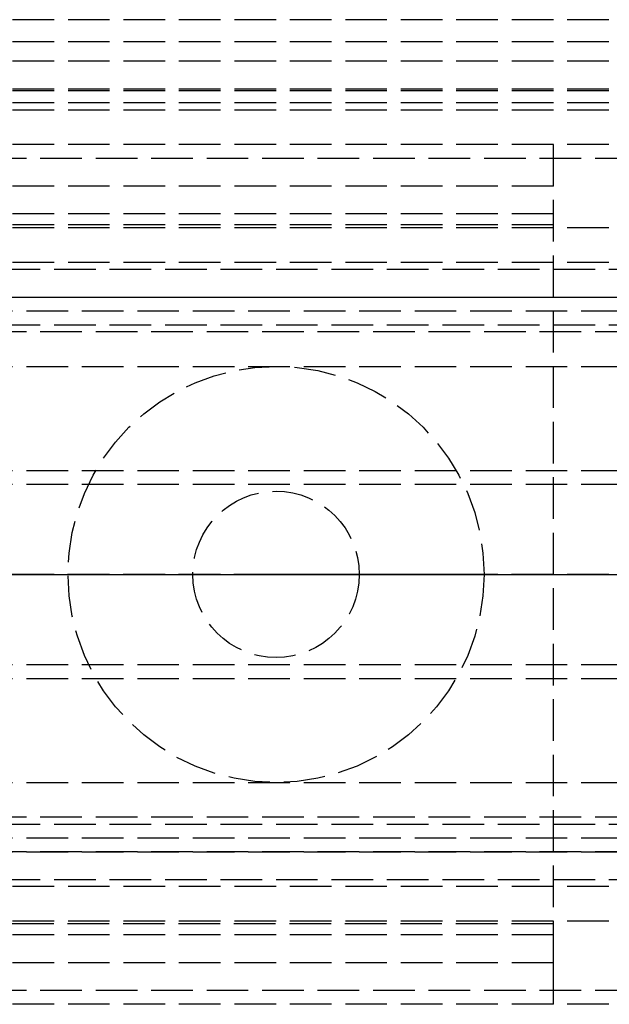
# Model space of a CAD drawing. Header units: millimetres. Extents: x 0 to 2000, y -94 to 94.
# Tile 5 of 12: x 21 to 42, y -15 to 20. Entities that reach past the tile are written whole.
import ezdxf

# ---------------------------------------------------------------- set-up
doc = ezdxf.new("R2010")
doc.units = ezdxf.units.MM
doc.header["$LTSCALE"] = 10
doc.linetypes.add('ALLCAD_Strich', pattern=[0.2, 0.15, -0.05])
doc.layers.add('BESCH_KONT_sich_schn_ansi_2d', color=40, linetype='Continuous')
doc.layers.add('BESCH_KONT_sich_schn_grun_2d', color=10, linetype='Continuous')

msp = doc.modelspace()

# ---------------------------------------------------------------- linework, layer by layer
at = {"layer": 'BESCH_KONT_sich_schn_ansi_2d', "linetype": 'ALLCAD_Strich'}
for p, q in [((0, 0, 2368), (2000, 0, 2368)), ((2000, 0, 2418), (0, 0, 2418)), ((0, 0, 6), (1030, 0, 6)), ((0, 0, 7), (1030, 0, 7)), ((2000, 0, 2365.5), (0, 0, 2365.5)), ((2000, 0, 2293.5), (0, 0, 2293.5)), ((0, 0, 23), (1030, 0, 23)), ((0, 0, 24), (1030, 0, 24)), ((0, 0, 24), (1030, 0, 24)), ((1030, 0, 2299.5), (0, 0, 2299.5)), ((2000, 0, 2306), (0, 0, 2306)), ((2000, 0, 2307.5), (0, 0, 2307.5)), ((2000, 0, 2312.5), (0, 0, 2312.5)), ((2000, 0, 2331.5), (0, 0, 2331.5)), ((2000, 0, 2333), (0, 0, 2333)), ((2000, 0, 2335.5), (0, 0, 2335.5)), ((2000, 0, 2342), (0, 0, 2342)), ((2000, 0, 2343.5), (0, 0, 2343.5)), ((2000, 0, 2365), (0, 0, 2365)), ((2000, 0, 2346.207), (0, 0, 2346.207)), ((2000, 0, 2344.439), (0, 0, 2344.439)), ((2000, 0, 2343.732), (0, 0, 2343.732)), ((2000, 0, 2345.5), (0, 0, 2345.5)), ((2000, 0, 2295), (0, 0, 2295)), ((2000, 0, 2303.5), (0, 0, 2303.5)), ((2000, 0, 2306), (0, 0, 2306)), ((2000, 0, 2343.732), (0, 0, 2343.732)), ((2000, 0, 2344.439), (0, 0, 2344.439)), ((2000, 0, 2346.5), (0, 0, 2346.5)), ((2000, 0, 2364), (0, 0, 2364)), ((39.983, 0, 2344.5), (0, 0, 2344.5)), ((40, 0, 2346), (0, 0, 2346)), ((40, 0, 2363.5), (0, 0, 2363.5)), ((40, 0, 2343.5), (0, 0, 2343.5)), ((2000, 0, 2305.5), (0.017, 0, 2305.5)), ((3, 0, 2282.5), (136, 0, 2282.5)), ((3, 0, 2297.5), (136, 0, 2297.5)), ((3, 0, 2280.5), (136, 0, 2280.5)), ((3, 0, 2298.5), (136, 0, 2298.5)), ((3, 0, 2297.5), (136, 0, 2297.5)), ((3, 0, 2282.5), (136, 0, 2282.5)), ((140, 0, 2275.5), (3, 0, 2275.5)), ((30, 0, 2351), (22.5, 0, 2351)), ((22.5, 0, 2346), (22.5, 0, 2351)), ((27, 0, 2344.5), (27, 0, 2351)), ((37.5, 0, 2351), (30, 0, 2351)), ((33, 0, 2344.5), (33, 0, 2351)), ((37.5, 0, 2346), (37.5, 0, 2351)), ((39.983, 0, 2344.495), (39.98, 0, 2344.495)), ((39.98, 0, 2344.5), (39.98, 0, 2344.495)), ((39.982, 0, 2344.5), (39.982, 0, 2344.495)), ((39.997, 0, 2344.5), (39.983, 0, 2344.5)), ((39.983, 0, 2344.5), (39.983, 0, 2344.495)), ((39.983, 0, 2344.5), (39.983, 0, 2344.495)), ((39.983, 0, 2344.495), (39.986, 0, 2344.495)), ((39.983, 0, 2344.495), (39.983, 0, 2344.495)), ((39.983, 0, 2344.5), (39.983, 0, 2344.495)), ((39.983, 0, 2344.5), (39.983, 0, 2344.495)), ((39.983, 0, 2344.5), (39.983, 0, 2344.5)), ((39.984, 0, 2344.5), (39.984, 0, 2344.495)), ((39.986, 0, 2344.5), (39.986, 0, 2344.495)), ((39.987, 0, 2344.5), (39.987, 0, 2344.495)), ((39.991, 0, 2344.495), (39.987, 0, 2344.495)), ((39.989, 0, 2344.495), (39.989, 0, 2344.5)), ((39.989, 0, 2344.5), (39.989, 0, 2344.495)), ((39.99, 0, 2344.5), (39.99, 0, 2344.495)), ((39.991, 0, 2344.495), (39.993, 0, 2344.495)), ((39.991, 0, 2344.5), (39.991, 0, 2344.495)), ((39.991, 0, 2344.5), (39.991, 0, 2344.495)), ((39.993, 0, 2344.5), (39.993, 0, 2344.495)), ((39.997, 0, 2344.495), (39.994, 0, 2344.495)), ((39.994, 0, 2344.5), (39.994, 0, 2344.495)), ((39.996, 0, 2344.5), (39.996, 0, 2344.495)), ((39.997, 0, 2344.5), (39.997, 0, 2344.495)), ((39.997, 0, 2344.5), (39.997, 0, 2344.495)), ((39.997, 0, 2344.495), (40, 0, 2344.495)), ((39.997, 0, 2344.495), (39.997, 0, 2344.495)), ((39.997, 0, 2344.5), (39.997, 0, 2344.495)), ((39.997, 0, 2344.5), (39.997, 0, 2344.495)), ((39.997, 0, 2344.5), (39.997, 0, 2344.5)), ((40, 0, 2344.5), (39.997, 0, 2344.5)), ((39.998, 0, 2344.5), (39.998, 0, 2344.495)), ((40, 0, 2343.5), (40, 0, 2363.5))]:
    msp.add_line(p, q, dxfattribs=at)
at = {"layer": 'BESCH_KONT_sich_schn_grun_2d', "linetype": 'ALLCAD_Strich'}
for p, q in [((2000, 20), (0, 20)), ((2000, 19.207), (0, 19.207)), ((2000, 18.5), (0, 18.5)), ((2000, 17.5), (0, 17.5)), ((2000, 17.439), (0, 17.439)), ((2000, 17), (0, 17)), ((2000, 16.732), (0, 16.732)), ((2000, 15.5), (0, 15.5)), ((40, 14), (40, 15.5)), ((43, 15), (0, 15)), ((40, 14), (0, 14)), ((40, -14), (40, 14)), ((40, 13), (0, 13)), ((40, 12.6), (0, 12.6)), ((2000, 12.5), (0, 12.5)), ((2000, 11.25), (0, 11.25)), ((0, 11), (47, 11)), ((0, 10), (47, 10)), ((3, 10), (47, 10)), ((3, 9.5), (43, 9.5)), ((0, 9), (47, 9)), ((43, 8.75), (0, 8.75)), ((3, 7.5), (47, 7.5)), ((3, 7.5), (47, 7.5)), ((3, 3.75), (67.6, 3.75)), ((3, 3.25), (136, 3.25)), ((3, -3.25), (136, -3.25)), ((3, -3.75), (67.6, -3.75)), ((3, -7.5), (47, -7.5)), ((3, -7.5), (47, -7.5)), ((43, -8.75), (0, -8.75)), ((0, -9), (47, -9)), ((3, -9.5), (43, -9.5)), ((47, -10), (0, -10)), ((3, -10), (47, -10)), ((0, -11), (47, -11)), ((2000, -11.25), (0, -11.25)), ((2000, -12.5), (0, -12.5)), ((39.983, -12.6), (0, -12.6)), ((39.98, -12.595), (39.98, -12.597)), ((39.982, -12.597), (39.982, -12.595)), ((39.983, -12.592), (39.983, -12.592)), ((39.983, -12.593), (39.983, -12.593)), ((39.983, -12.598), (39.983, -12.598)), ((39.997, -12.6), (39.983, -12.6)), ((39.983, -12.6), (39.983, -12.6)), ((39.984, -12.595), (39.984, -12.597)), ((39.986, -12.597), (39.986, -12.595)), ((39.987, -12.592), (39.987, -12.6)), ((39.989, -12.592), (39.987, -12.592)), ((39.987, -12.6), (39.991, -12.6)), ((39.989, -12.595), (39.989, -12.592)), ((39.991, -12.595), (39.989, -12.595)), ((39.989, -12.598), (39.989, -12.596)), ((39.989, -12.596), (39.99, -12.596)), ((39.99, -12.598), (39.989, -12.598)), ((39.991, -12.597), (39.991, -12.597)), ((39.993, -12.598), (39.993, -12.597)), ((39.994, -12.595), (39.994, -12.597)), ((39.996, -12.597), (39.996, -12.595)), ((39.997, -12.592), (39.997, -12.592)), ((39.997, -12.593), (39.997, -12.593)), ((39.997, -12.598), (39.997, -12.598)), ((39.997, -12.6), (39.997, -12.6)), ((40, -12.6), (39.997, -12.6)), ((39.998, -12.595), (39.998, -12.597)), ((40, -13), (0, -13)), ((40, -14), (0, -14)), ((40, -15.5), (40, -14)), ((43, -15), (0, -15)), ((2000, -15.5), (0, -15.5))]:
    msp.add_line(p, q, dxfattribs=at)
for radius in [7.5, 3]:
    msp.add_circle((30, 0), radius, dxfattribs=at)
for centre, radius, start, end in [((39.983, -12.595), 0.00271, 90, 180), ((39.983, -12.597), 0.00271, 180, 270), ((39.983, -12.595), 0.00116, 90, 180), ((39.983, -12.597), 0.00116, 180, 270), ((39.983, -12.595), 0.00271, 0, 90), ((39.983, -12.595), 0.00116, 0, 90), ((39.983, -12.597), 0.00271, 270, 360), ((39.983, -12.597), 0.00116, 270, 0), ((39.99, -12.597), 0.00093, 0, 90), ((39.99, -12.597), 0.00093, 270, 0), ((39.991, -12.597), 0.00217, 0, 90), ((39.991, -12.598), 0.00217, 270, 0), ((39.997, -12.595), 0.00271, 90, 180), ((39.997, -12.597), 0.00271, 180, 270), ((39.997, -12.595), 0.00116, 90, 180), ((39.997, -12.597), 0.00116, 180, 270), ((39.997, -12.595), 0.00271, 0, 90), ((39.997, -12.595), 0.00116, 0, 90), ((39.997, -12.597), 0.00116, 270, 0), ((39.997, -12.597), 0.00271, 270, 360)]:
    msp.add_arc(centre, radius, start, end, dxfattribs=at)

doc.saveas('drawing.dxf')
